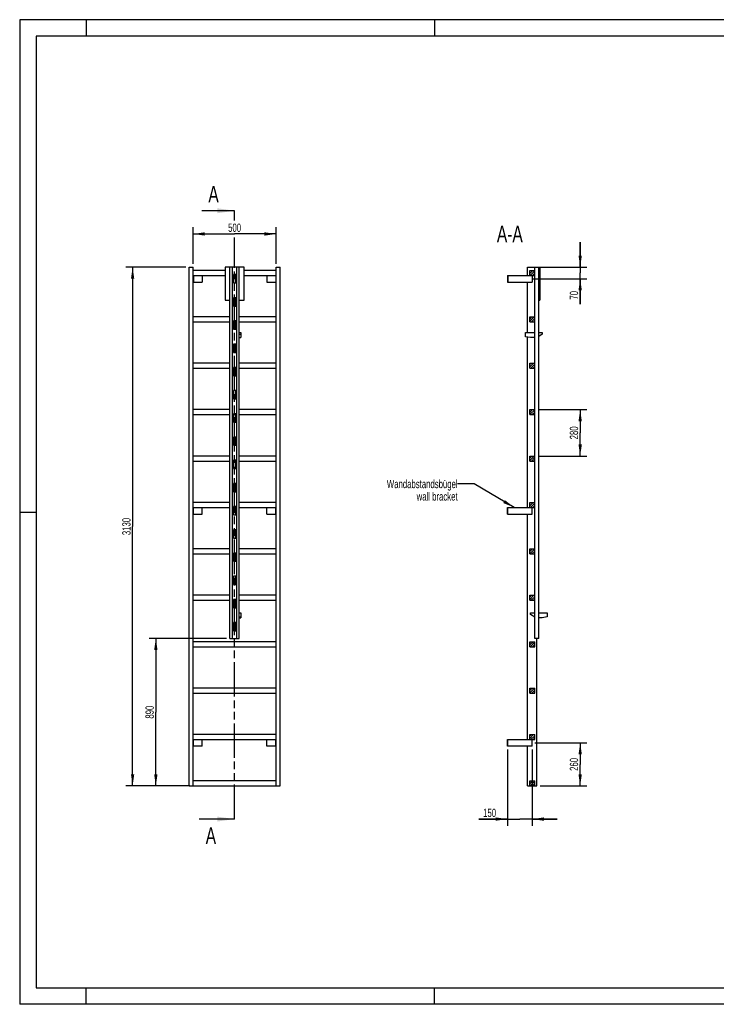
# Model space of a CAD drawing. Header units: millimetres. Extents: x 0 to 8400, y 0 to 5940.
# Tile 1 of 2: x 0 to 4200, y 0 to 5940. Entities that reach past the tile are written whole.
import ezdxf

# ---------------------------------------------------------------- set-up
doc = ezdxf.new("R2010")
doc.units = ezdxf.units.MM
doc.header["$LTSCALE"] = 462
doc.linetypes.add('PHANTOM', pattern=[0.8, 0.45, -0.05, 0.1, -0.05, 0.1, -0.05])
doc.layers.get('0').update_dxf_attribs({"linetype": 'CONTINUOUS'})
for name, color, linetype in [('050_DIMENSIONING', 7, 'CONTINUOUS'), ('053_NOTES', 7, 'CONTINUOUS'), ('HATCHING_BL0', 7, 'CONTINUOUS')]:
    doc.layers.add(name, color=color, linetype=linetype)
doc.styles.get("Standard").update_dxf_attribs({"font": 'txt', "width": 0.7})
doc.dimstyles.new('DIMSTYLE_1', dxfattribs={"dimtxt": 50, "dimasz": 70, "dimexe": 2, "dimexo": 1, "dimtad": 1, "dimdec": 1, "dimtxsty": 'Standard', "dimblk": '_FILLED', "dimblk1": '_FILLED', "dimblk2": '_FILLED', "dimcen": 0.09, "dimazin": 2, "dimtp": 0.8, "dimtm": 0.8, "dimtfac": 1, "dimtdec": 1, "dimtofl": 0, "dimtmove": 0, "dimatfit": 3, "dimldrblk": '_FILLED', "dimfxl": 1, "dimtolj": 1, "dimarcsym": 0})
doc.dimstyles.new('DIMSTYLE_2', dxfattribs={"dimtxt": 50, "dimasz": 70, "dimexe": 2, "dimexo": 1, "dimtad": 1, "dimdec": 1, "dimtxsty": 'Standard', "dimblk": '_FILLED', "dimblk1": '_FILLED', "dimblk2": '_FILLED', "dimcen": 0.09, "dimazin": 2, "dimtp": 0.5, "dimtm": 0.5, "dimtfac": 1, "dimtdec": 1, "dimtofl": 0, "dimtmove": 0, "dimatfit": 3, "dimldrblk": '_FILLED', "dimfxl": 1, "dimtolj": 1, "dimarcsym": 0})
doc.dimstyles.new('DIMSTYLE_3', dxfattribs={"dimtxt": 50, "dimasz": 70, "dimexe": 2, "dimexo": 1, "dimtad": 1, "dimdec": 1, "dimtxsty": 'Standard', "dimblk": '_FILLED', "dimblk1": '_FILLED', "dimblk2": '_FILLED', "dimcen": 0.09, "dimazin": 2, "dimtp": 0.3, "dimtm": 0.3, "dimtfac": 1, "dimtdec": 1, "dimtofl": 0, "dimtmove": 0, "dimatfit": 3, "dimldrblk": '_FILLED', "dimfxl": 1, "dimtolj": 1, "dimarcsym": 0})
doc.dimstyles.new('DIMSTYLE_4', dxfattribs={"dimtxt": 50, "dimasz": 70, "dimexe": 2, "dimexo": 1, "dimtad": 1, "dimtxsty": 'Standard', "dimblk": '_FILLED', "dimblk1": '_FILLED', "dimblk2": '_FILLED', "dimcen": 0.09, "dimazin": 2, "dimtp": 0.5, "dimtm": 0.5, "dimtfac": 1, "dimtofl": 0, "dimtmove": 0, "dimatfit": 3, "dimldrblk": '_FILLED', "dimfxl": 1, "dimtolj": 1, "dimarcsym": 0})
doc.dimstyles.new('DIMSTYLE_5', dxfattribs={"dimtxt": 50, "dimasz": 70, "dimexe": 2, "dimexo": 1, "dimtad": 1, "dimtxsty": 'Standard', "dimblk": '_FILLED', "dimblk1": '_FILLED', "dimblk2": '_FILLED', "dimcen": 0.09, "dimazin": 2, "dimtp": 2, "dimtm": 2, "dimtfac": 1, "dimtofl": 0, "dimtmove": 0, "dimatfit": 3, "dimldrblk": '_FILLED', "dimfxl": 1, "dimtolj": 1, "dimarcsym": 0})
doc.dimstyles.new('DIMSTYLE_6', dxfattribs={"dimtxt": 50, "dimasz": 70, "dimexe": 2, "dimexo": 1, "dimtad": 1, "dimtxsty": 'Standard', "dimblk": '_FILLED', "dimblk1": '_FILLED', "dimblk2": '_FILLED', "dimcen": 0.09, "dimazin": 2, "dimtp": 0.8, "dimtm": 0.8, "dimtfac": 1, "dimtofl": 0, "dimtmove": 0, "dimatfit": 3, "dimldrblk": '_FILLED', "dimfxl": 1, "dimtolj": 1, "dimarcsym": 0})
doc.dimstyles.get("Standard").update_dxf_attribs({"dimtxt": 50, "dimasz": 70, "dimexe": 2, "dimexo": 1, "dimtad": 1, "dimtxsty": 'Standard', "dimblk": '_FILLED', "dimblk1": '_FILLED', "dimblk2": '_FILLED', "dimcen": 0.09, "dimazin": 2, "dimtol": 1, "dimtp": 0.01, "dimtm": 0.01, "dimtfac": 1, "dimtofl": 0, "dimtmove": 0, "dimatfit": 3, "dimldrblk": '_FILLED', "dimfxl": 1, "dimtolj": 1, "dimarcsym": 0})

# ---------------------------------------------------------------- blocks, each defined once
blk = doc.blocks.new('_FILLED')
at = {"color": 0, "linetype": 'ByBlock'}
blk.add_solid([(0, 0), (-1, 0.143), (-1, -0.143)], dxfattribs=at)
blk = doc.blocks.new('*D2')
at = {"layer": '050_DIMENSIONING', "color": 2, "linetype": 'Continuous', "transparency": 16777216}
for p, q in [((1045.8, 4467.4), (1045.8, 4687.4)), ((1045.8, 4647.4), (1295.8, 4647.4)), ((1545.8, 4647.4), (1295.8, 4647.4)), ((1545.8, 4467.4), (1545.8, 4687.4))]:
    blk.add_line(p, q, dxfattribs=at)
at = {"layer": '050_DIMENSIONING', "color": 2, "linetype": 'Continuous', "transparency": 16777216, "xscale": 70, "yscale": 70, "zscale": 70, "rotation": 180}
blk.add_blockref('_FILLED', (1045.8, 4647.4), dxfattribs=at)
at = {"layer": '050_DIMENSIONING', "color": 2, "linetype": 'Continuous', "transparency": 16777216, "xscale": 70, "yscale": 70, "zscale": 70}
blk.add_blockref('_FILLED', (1545.8, 4647.4), dxfattribs=at)
at = {"layer": '050_DIMENSIONING', "color": 2, "linetype": 'Continuous', "transparency": 16777216, "insert": (1295.8, 4709.9), "char_height": 50, "width": 171.429, "attachment_point": 2, "line_spacing_factor": 0.9}
blk.add_mtext('500', dxfattribs=at)
blk = doc.blocks.new('*D3')
at = {"layer": '050_DIMENSIONING', "color": 2, "linetype": 'Continuous', "transparency": 16777216}
for p, q in [((3106.7, 1577.4), (3419.3, 1577.4)), ((3379.3, 1577.4), (3379.3, 1447.4)), ((3379.3, 1317.4), (3379.3, 1447.4)), ((3138.8, 1317.4), (3419.3, 1317.4))]:
    blk.add_line(p, q, dxfattribs=at)
at = {"layer": '050_DIMENSIONING', "color": 2, "linetype": 'Continuous', "transparency": 16777216, "xscale": 70, "yscale": 70, "zscale": 70}
for p, rotation in [((3379.3, 1577.4), 90), ((3379.3, 1317.4), 270)]:
    blk.add_blockref('_FILLED', p, dxfattribs=dict(at, rotation=rotation))
at = {"layer": '050_DIMENSIONING', "color": 2, "linetype": 'Continuous', "transparency": 16777216, "insert": (3316.8, 1447.4), "char_height": 50, "width": 176.786, "attachment_point": 2, "rotation": 90, "line_spacing_factor": 0.9}
blk.add_mtext('260', dxfattribs=at)
blk = doc.blocks.new('*D4')
at = {"layer": '050_DIMENSIONING', "color": 2, "linetype": 'Continuous', "transparency": 16777216}
for p, q in [((3379.3, 4447.4), (3379.3, 4597.4)), ((3379.3, 4597.4), (3379.3, 4412.4)), ((3138.8, 4447.4), (3419.3, 4447.4)), ((3379.3, 4224.7), (3379.3, 4412.4)), ((3095.9, 4377.4), (3419.3, 4377.4)), ((3379.3, 4377.4), (3379.3, 4224.7))]:
    blk.add_line(p, q, dxfattribs=at)
at = {"layer": '050_DIMENSIONING', "color": 2, "linetype": 'Continuous', "transparency": 16777216, "xscale": 70, "yscale": 70, "zscale": 70}
for p, rotation in [((3379.3, 4447.4), 270), ((3379.3, 4377.4), 90)]:
    blk.add_blockref('_FILLED', p, dxfattribs=dict(at, rotation=rotation))
at = {"layer": '050_DIMENSIONING', "color": 2, "linetype": 'Continuous', "transparency": 16777216, "insert": (3316.8, 4303.3), "char_height": 50, "width": 117.857, "attachment_point": 3, "rotation": 90, "line_spacing_factor": 0.9}
blk.add_mtext('70', dxfattribs=at)
blk = doc.blocks.new('*D5')
at = {"layer": '050_DIMENSIONING', "color": 2, "linetype": 'Continuous', "transparency": 16777216}
for p, q in [((2940.3, 1537.4), (2940.3, 1077.4)), ((3090.3, 1537.4), (3090.3, 1077.4)), ((2940.3, 1117.4), (2768.9, 1117.4)), ((2768.9, 1117.4), (3015.3, 1117.4)), ((3240.3, 1117.4), (3015.3, 1117.4)), ((3090.3, 1117.4), (3240.3, 1117.4))]:
    blk.add_line(p, q, dxfattribs=at)
at = {"layer": '050_DIMENSIONING', "color": 2, "linetype": 'Continuous', "transparency": 16777216, "xscale": 70, "yscale": 70, "zscale": 70}
blk.add_blockref('_FILLED', (2940.3, 1117.4), dxfattribs=at)
at = {"layer": '050_DIMENSIONING', "color": 2, "linetype": 'Continuous', "transparency": 16777216, "xscale": 70, "yscale": 70, "zscale": 70, "rotation": 180}
blk.add_blockref('_FILLED', (3090.3, 1117.4), dxfattribs=at)
at = {"layer": '050_DIMENSIONING', "color": 2, "linetype": 'Continuous', "transparency": 16777216, "insert": (2872.5, 1179.9), "char_height": 50, "width": 155.357, "attachment_point": 3, "line_spacing_factor": 0.9}
blk.add_mtext('150', dxfattribs=at)
blk = doc.blocks.new('*D6')
at = {"layer": '050_DIMENSIONING', "color": 2, "linetype": 'Continuous', "transparency": 16777216}
for p, q in [((1000.8, 4447.4), (640.8, 4447.4)), ((680.8, 4447.4), (680.8, 2882.4)), ((680.8, 1317.4), (680.8, 2882.4)), ((1000.8, 1317.4), (640.8, 1317.4))]:
    blk.add_line(p, q, dxfattribs=at)
at = {"layer": '050_DIMENSIONING', "color": 2, "linetype": 'Continuous', "transparency": 16777216, "xscale": 70, "yscale": 70, "zscale": 70}
for p, rotation in [((680.8, 4447.4), 90), ((680.8, 1317.4), 270)]:
    blk.add_blockref('_FILLED', p, dxfattribs=dict(at, rotation=rotation))
at = {"layer": '050_DIMENSIONING', "color": 2, "linetype": 'Continuous', "transparency": 16777216, "insert": (618.3, 2882.4), "char_height": 50, "width": 208.929, "attachment_point": 2, "rotation": 90, "line_spacing_factor": 0.9}
blk.add_mtext('3130', dxfattribs=at)
blk = doc.blocks.new('*D7')
at = {"layer": '050_DIMENSIONING', "color": 2, "linetype": 'Continuous', "transparency": 16777216}
for p, q in [((1247.8, 2207.4), (780.8, 2207.4)), ((820.8, 2207.4), (820.8, 1762.4)), ((820.8, 1317.4), (820.8, 1762.4)), ((1025.8, 1317.4), (780.8, 1317.4))]:
    blk.add_line(p, q, dxfattribs=at)
at = {"layer": '050_DIMENSIONING', "color": 2, "linetype": 'Continuous', "transparency": 16777216, "xscale": 70, "yscale": 70, "zscale": 70}
for p, rotation in [((820.8, 2207.4), 90), ((820.8, 1317.4), 270)]:
    blk.add_blockref('_FILLED', p, dxfattribs=dict(at, rotation=rotation))
at = {"layer": '050_DIMENSIONING', "color": 2, "linetype": 'Continuous', "transparency": 16777216, "insert": (758.3, 1762.4), "char_height": 50, "width": 176.786, "attachment_point": 2, "rotation": 90, "line_spacing_factor": 0.9}
blk.add_mtext('890', dxfattribs=at)
blk = doc.blocks.new('*D8')
at = {"layer": '050_DIMENSIONING', "color": 2, "linetype": 'Continuous', "transparency": 16777216}
for p, q in [((3125.3, 3587.4), (3419.3, 3587.4)), ((3379.3, 3587.4), (3379.3, 3447.4)), ((3379.3, 3307.4), (3379.3, 3447.4)), ((3125.3, 3307.4), (3419.3, 3307.4))]:
    blk.add_line(p, q, dxfattribs=at)
at = {"layer": '050_DIMENSIONING', "color": 2, "linetype": 'Continuous', "transparency": 16777216, "xscale": 70, "yscale": 70, "zscale": 70}
for p, rotation in [((3379.3, 3587.4), 90), ((3379.3, 3307.4), 270)]:
    blk.add_blockref('_FILLED', p, dxfattribs=dict(at, rotation=rotation))
at = {"layer": '050_DIMENSIONING', "color": 2, "linetype": 'Continuous', "transparency": 16777216, "insert": (3316.8, 3447.4), "char_height": 50, "width": 176.786, "attachment_point": 2, "rotation": 90, "line_spacing_factor": 0.9}
blk.add_mtext('280', dxfattribs=at)
blk = doc.blocks.new('XSEC_FILLED')
at = {"color": 0, "linetype": 'ByBlock'}
blk.add_solid([(0, 0), (-1, 0.143), (-1, -0.143)], dxfattribs=at)
blk = doc.blocks.new('HATCHING_BL0', base_point=(1189, 2952.4))
at = {"layer": 'HATCHING_BL0', "color": 7, "linetype": 'PHANTOM'}
for p, q in [((1295.8, 4728.9), (1295.8, 4787.4)), ((1295.8, 1117.4), (1295.8, 4626.1))]:
    blk.add_line(p, q, dxfattribs=at)
at = {"layer": 'HATCHING_BL0', "color": 7, "linetype": 'Continuous', "char_height": 100, "width": 128.571, "attachment_point": 1, "line_spacing_factor": 0.9}
for insert in [(1137.5, 4937.4), (1121.4, 1067.4)]:
    blk.add_mtext('A', dxfattribs=dict(at, insert=insert))
at = {"layer": 'HATCHING_BL0', "color": 7, "linetype": 'Continuous'}
for points in [[(1295.8, 4787.4), (1098.2, 4787.4)], [(1295.8, 1117.4), (1082.1, 1117.4)]]:
    blk.add_leader(points, dimstyle='Standard', override={"dimasz": 105, "dimtad": 0, "dimldrblk": 'XSEC_FILLED'}, dxfattribs=at)

msp = doc.modelspace()

# ---------------------------------------------------------------- hatches: boundary and pattern name
at = {"linetype": 'Continuous'}
h = msp.add_hatch(dxfattribs=at)
h.set_pattern_fill('A', color=2, scale=9.722718, angle=45, style=0, pattern_type=0)
h.set_pattern_definition([(45, (0, 0), (-6.875, 6.875), [])])
edge = h.paths.add_edge_path()
edge.add_line((3105.344, 1317.417), (3075.344, 1317.417))
edge.add_line((3075.344, 1317.417), (3075.344, 1347.417))
edge.add_line((3075.344, 1347.417), (3105.344, 1347.417))
edge.add_line((3105.344, 1317.417), (3105.344, 1347.417))
edge = h.paths.add_edge_path()
edge.add_line((3075.344, 1597.417), (3075.344, 1627.417))
edge.add_line((3075.344, 1627.417), (3105.344, 1627.417))
edge.add_line((3105.344, 1597.417), (3105.344, 1627.417))
edge.add_line((3075.344, 1597.417), (3105.344, 1597.417))
edge = h.paths.add_edge_path()
edge.add_line((3075.344, 1877.417), (3075.344, 1907.417))
edge.add_line((3075.344, 1907.417), (3105.344, 1907.417))
edge.add_line((3105.344, 1877.417), (3105.344, 1907.417))
edge.add_line((3075.344, 1877.417), (3105.344, 1877.417))
edge = h.paths.add_edge_path()
edge.add_line((3075.344, 2157.417), (3075.344, 2187.417))
edge.add_line((3075.344, 2187.417), (3105.344, 2187.417))
edge.add_line((3105.344, 2157.417), (3105.344, 2187.417))
edge.add_line((3075.344, 2157.417), (3105.344, 2157.417))
edge = h.paths.add_edge_path()
edge.add_line((3075.344, 2437.417), (3075.344, 2467.417))
edge.add_line((3075.344, 2467.417), (3105.344, 2467.417))
edge.add_line((3105.344, 2437.417), (3105.344, 2467.417))
edge.add_line((3075.344, 2437.417), (3105.344, 2437.417))
edge = h.paths.add_edge_path()
edge.add_line((3075.344, 2717.417), (3075.344, 2747.417))
edge.add_line((3075.344, 2747.417), (3105.344, 2747.417))
edge.add_line((3105.344, 2717.417), (3105.344, 2747.417))
edge.add_line((3075.344, 2717.417), (3105.344, 2717.417))
edge = h.paths.add_edge_path()
edge.add_line((3075.344, 2997.417), (3075.344, 3027.417))
edge.add_line((3075.344, 3027.417), (3105.344, 3027.417))
edge.add_line((3105.344, 2997.417), (3105.344, 3027.417))
edge.add_line((3075.344, 2997.417), (3105.344, 2997.417))
edge = h.paths.add_edge_path()
edge.add_line((3075.344, 3277.417), (3075.344, 3307.417))
edge.add_line((3075.344, 3307.417), (3105.344, 3307.417))
edge.add_line((3105.344, 3277.417), (3105.344, 3307.417))
edge.add_line((3075.344, 3277.417), (3105.344, 3277.417))
edge = h.paths.add_edge_path()
edge.add_line((3075.344, 3557.417), (3075.344, 3587.417))
edge.add_line((3075.344, 3587.417), (3105.344, 3587.417))
edge.add_line((3105.344, 3557.417), (3105.344, 3587.417))
edge.add_line((3075.344, 3557.417), (3105.344, 3557.417))
edge = h.paths.add_edge_path()
edge.add_line((3075.344, 3837.417), (3075.344, 3867.417))
edge.add_line((3075.344, 3867.417), (3105.344, 3867.417))
edge.add_line((3105.344, 3837.417), (3105.344, 3867.417))
edge.add_line((3075.344, 3837.417), (3105.344, 3837.417))
edge = h.paths.add_edge_path()
edge.add_line((3075.344, 4117.417), (3075.344, 4147.417))
edge.add_line((3075.344, 4147.417), (3105.344, 4147.417))
edge.add_line((3105.344, 4117.417), (3105.344, 4147.417))
edge.add_line((3075.344, 4117.417), (3105.344, 4117.417))
edge = h.paths.add_edge_path()
edge.add_line((3075.344, 4397.417), (3075.344, 4427.417))
edge.add_line((3075.344, 4427.417), (3105.344, 4427.417))
edge.add_line((3105.344, 4397.417), (3105.344, 4427.417))
edge.add_line((3075.344, 4397.417), (3105.344, 4397.417))
edge = h.paths.add_edge_path()
edge.add_line((3105.444, 2252.417), (3105.444, 2207.417))
edge.add_line((3106.344, 2252.417), (3105.444, 2252.417))
edge.add_line((3106.344, 2252.417), (3106.344, 2207.417))
edge.add_line((3106.344, 2207.417), (3105.444, 2207.417))
edge = h.paths.add_edge_path()
edge.add_line((3105.444, 2392.417), (3105.444, 2302.417))
edge.add_line((3106.344, 2392.417), (3105.444, 2392.417))
edge.add_line((3106.344, 2392.417), (3106.344, 2302.417))
edge.add_line((3106.344, 2302.417), (3105.444, 2302.417))
edge = h.paths.add_edge_path()
edge.add_line((3105.444, 2532.417), (3105.444, 2442.417))
edge.add_line((3106.344, 2532.417), (3105.444, 2532.417))
edge.add_line((3106.344, 2532.417), (3106.344, 2442.417))
edge.add_line((3106.344, 2442.417), (3105.444, 2442.417))
edge = h.paths.add_edge_path()
edge.add_line((3105.444, 2672.417), (3105.444, 2582.417))
edge.add_line((3106.344, 2672.417), (3105.444, 2672.417))
edge.add_line((3106.344, 2672.417), (3106.344, 2582.417))
edge.add_line((3106.344, 2582.417), (3105.444, 2582.417))
edge = h.paths.add_edge_path()
edge.add_line((3105.444, 2812.417), (3105.444, 2722.417))
edge.add_line((3106.344, 2812.417), (3105.444, 2812.417))
edge.add_line((3106.344, 2812.417), (3106.344, 2722.417))
edge.add_line((3106.344, 2722.417), (3105.444, 2722.417))
edge = h.paths.add_edge_path()
edge.add_line((3105.444, 2952.417), (3105.444, 2862.417))
edge.add_line((3106.344, 2952.417), (3105.444, 2952.417))
edge.add_line((3106.344, 2952.417), (3106.344, 2862.417))
edge.add_line((3106.344, 2862.417), (3105.444, 2862.417))
edge = h.paths.add_edge_path()
edge.add_line((3105.444, 3092.417), (3105.444, 3002.417))
edge.add_line((3106.344, 3092.417), (3105.444, 3092.417))
edge.add_line((3106.344, 3092.417), (3106.344, 3002.417))
edge.add_line((3106.344, 3002.417), (3105.444, 3002.417))
edge = h.paths.add_edge_path()
edge.add_line((3105.444, 3232.417), (3105.444, 3142.417))
edge.add_line((3106.344, 3232.417), (3105.444, 3232.417))
edge.add_line((3106.344, 3232.417), (3106.344, 3142.417))
edge.add_line((3106.344, 3142.417), (3105.444, 3142.417))
edge = h.paths.add_edge_path()
edge.add_line((3106.344, 4447.417), (3105.444, 4447.417))
edge.add_line((3106.344, 4447.417), (3106.344, 4402.417))
edge.add_line((3106.344, 4402.417), (3105.444, 4402.417))
edge.add_line((3105.444, 4447.417), (3105.444, 4402.417))
edge = h.paths.add_edge_path()
edge.add_line((3105.444, 3372.417), (3105.444, 3282.417))
edge.add_line((3106.344, 3372.417), (3105.444, 3372.417))
edge.add_line((3106.344, 3372.417), (3106.344, 3282.417))
edge.add_line((3106.344, 3282.417), (3105.444, 3282.417))
edge = h.paths.add_edge_path()
edge.add_line((3105.444, 3512.417), (3105.444, 3422.417))
edge.add_line((3106.344, 3512.417), (3105.444, 3512.417))
edge.add_line((3106.344, 3512.417), (3106.344, 3422.417))
edge.add_line((3106.344, 3422.417), (3105.444, 3422.417))
edge = h.paths.add_edge_path()
edge.add_line((3105.444, 3652.417), (3105.444, 3562.417))
edge.add_line((3106.344, 3652.417), (3105.444, 3652.417))
edge.add_line((3106.344, 3652.417), (3106.344, 3562.417))
edge.add_line((3106.344, 3562.417), (3105.444, 3562.417))
edge = h.paths.add_edge_path()
edge.add_line((3105.444, 3792.417), (3105.444, 3702.417))
edge.add_line((3106.344, 3792.417), (3105.444, 3792.417))
edge.add_line((3106.344, 3792.417), (3106.344, 3702.417))
edge.add_line((3106.344, 3702.417), (3105.444, 3702.417))
edge = h.paths.add_edge_path()
edge.add_line((3105.444, 3932.417), (3105.444, 3842.417))
edge.add_line((3106.344, 3932.417), (3105.444, 3932.417))
edge.add_line((3106.344, 3932.417), (3106.344, 3842.417))
edge.add_line((3106.344, 3842.417), (3105.444, 3842.417))
edge = h.paths.add_edge_path()
edge.add_line((3105.444, 4072.417), (3105.444, 3982.417))
edge.add_line((3106.344, 4072.417), (3105.444, 4072.417))
edge.add_line((3106.344, 4072.417), (3106.344, 3982.417))
edge.add_line((3106.344, 3982.417), (3105.444, 3982.417))
edge = h.paths.add_edge_path()
edge.add_line((3105.444, 4212.417), (3105.444, 4122.417))
edge.add_line((3106.344, 4212.417), (3105.444, 4212.417))
edge.add_line((3106.344, 4212.417), (3106.344, 4122.417))
edge.add_line((3106.344, 4122.417), (3105.444, 4122.417))
edge = h.paths.add_edge_path()
edge.add_line((3106.344, 4352.417), (3105.444, 4352.417))
edge.add_line((3106.344, 4352.417), (3106.344, 4262.417))
edge.add_line((3106.344, 4262.417), (3105.444, 4262.417))
edge.add_line((3105.444, 4352.417), (3105.444, 4262.417))

# ---------------------------------------------------------------- linework, layer by layer
at = {"color": 3, "linetype": 'Continuous'}
for p, q in [((0, 5940), (0, 0)), ((8400, 5940), (0, 5940)), ((400, 5940), (400, 5840)), ((2500, 5940), (2500, 5840)), ((0, 2970), (100, 2970)), ((400, 0), (400, 100)), ((2500, 0), (2500, 100)), ((8400, 0), (0, 0))]:
    msp.add_line(p, q, dxfattribs=at)
at = {"color": 5, "linetype": 'Continuous'}
for p, q in [((100, 5840), (100, 100)), ((8300, 5840), (100, 5840)), ((100, 100), (8300, 100))]:
    msp.add_line(p, q, dxfattribs=at)
at = {"color": 7, "linetype": 'Continuous'}
for p, q in [((1020.833, 1317.417), (1020.833, 4447.417)), ((1020.833, 4447.417), (1045.833, 4447.417)), ((1045.833, 1317.417), (1045.833, 4447.417)), ((1237.833, 4427.417), (1045.833, 4427.417)), ((1045.833, 4397.417), (1237.833, 4397.417)), ((1047.833, 4397.417), (1047.833, 4357.417)), ((1100.833, 4397.417), (1100.833, 4357.417)), ((1237.833, 4447.417), (1237.833, 4247.417)), ((1353.833, 4447.417), (1237.833, 4447.417)), ((1267.833, 2207.417), (1267.833, 4447.417)), ((1282.833, 2207.417), (1282.833, 4447.417)), ((1288.833, 4402.417), (1288.833, 4352.417)), ((1302.833, 4402.417), (1288.833, 4402.417)), ((1288.833, 4397.417), (1302.833, 4397.417)), ((1302.833, 4352.417), (1302.833, 4402.417)), ((1308.833, 2207.417), (1308.833, 4447.417)), ((1323.833, 2207.417), (1323.833, 4447.417)), ((1353.833, 4247.417), (1353.833, 4447.417)), ((1545.833, 4427.417), (1353.833, 4427.417)), ((1353.833, 4397.417), (1545.833, 4397.417)), ((1490.833, 4397.417), (1490.833, 4357.417)), ((1543.833, 4397.417), (1543.833, 4357.417)), ((1545.833, 1317.417), (1545.833, 4447.417)), ((1545.833, 4447.417), (1570.833, 4447.417)), ((1570.833, 1317.417), (1570.833, 4447.417)), ((2940.344, 4397.417), (2940.344, 4357.417)), ((2940.344, 4397.417), (3105.344, 4397.417)), ((2942.344, 4397.417), (2942.344, 4357.417)), ((3061.844, 4397.417), (3061.844, 4447.417)), ((3061.844, 4447.417), (3135.444, 4447.417)), ((3075.344, 4397.417), (3075.344, 4427.417)), ((3075.344, 4427.417), (3105.344, 4427.417)), ((3090.344, 4397.417), (3090.344, 4357.417)), ((3105.344, 4397.417), (3105.344, 4427.417)), ((3105.444, 2207.417), (3105.444, 4447.417)), ((3106.344, 4402.417), (3105.444, 4402.417)), ((3106.344, 2207.417), (3106.344, 4447.417)), ((3128.344, 4447.417), (3128.344, 2207.417)), ((3129.344, 2207.417), (3129.344, 4447.417)), ((3135.444, 4447.417), (3135.444, 4247.417)), ((1045.833, 4357.417), (1100.833, 4357.417)), ((1288.833, 4352.417), (1302.833, 4352.417)), ((1490.833, 4357.417), (1545.833, 4357.417)), ((2940.344, 4357.417), (3090.344, 4357.417)), ((3061.844, 4051.917), (3061.844, 4357.417)), ((3106.344, 4352.417), (3105.444, 4352.417)), ((1237.833, 4247.417), (1267.833, 4247.417)), ((1288.833, 4262.417), (1288.833, 4212.417)), ((1302.833, 4262.417), (1288.833, 4262.417)), ((1302.833, 4212.417), (1302.833, 4262.417)), ((1323.833, 4247.417), (1353.833, 4247.417)), ((3106.344, 4262.417), (3105.444, 4262.417)), ((3129.344, 4247.417), (3135.444, 4247.417)), ((1288.833, 4212.417), (1302.833, 4212.417)), ((3106.344, 4212.417), (3105.444, 4212.417)), ((1267.833, 4147.417), (1045.833, 4147.417)), ((1045.833, 4117.417), (1267.833, 4117.417)), ((1288.833, 4122.417), (1288.833, 4072.417)), ((1302.833, 4122.417), (1288.833, 4122.417)), ((1288.833, 4117.417), (1302.833, 4117.417)), ((1302.833, 4072.417), (1302.833, 4122.417)), ((1545.833, 4147.417), (1323.833, 4147.417)), ((1323.833, 4117.417), (1545.833, 4117.417)), ((3075.344, 4117.417), (3075.344, 4147.417)), ((3075.344, 4147.417), (3105.344, 4147.417)), ((3075.344, 4117.417), (3105.344, 4117.417)), ((3105.344, 4117.417), (3105.344, 4147.417)), ((3106.344, 4122.417), (3105.444, 4122.417)), ((1288.833, 4072.417), (1302.833, 4072.417)), ((1323.833, 4051.917), (1333.833, 4051.917)), ((1323.833, 4041.917), (1333.833, 4041.917)), ((1333.833, 4051.917), (1333.833, 4021.917)), ((3049.444, 4026.917), (3049.444, 4051.917)), ((3049.444, 4051.917), (3105.444, 4051.917)), ((3106.344, 4072.417), (3105.444, 4072.417)), ((3129.344, 4051.917), (3149.444, 4051.917)), ((3149.444, 4041.917), (3129.344, 4028.517)), ((3149.444, 4051.917), (3149.444, 4041.917)), ((1288.833, 3982.417), (1288.833, 3932.417)), ((1302.833, 3982.417), (1288.833, 3982.417)), ((1302.833, 3932.417), (1302.833, 3982.417)), ((1323.833, 4021.917), (1333.833, 4021.917)), ((3079.444, 4021.917), (3049.444, 4026.917)), ((3061.844, 2997.417), (3061.844, 4024.851)), ((3105.444, 4021.917), (3079.444, 4021.917)), ((3106.344, 3982.417), (3105.444, 3982.417)), ((1288.833, 3932.417), (1302.833, 3932.417)), ((3106.344, 3932.417), (3105.444, 3932.417)), ((1267.833, 3867.417), (1045.833, 3867.417)), ((1545.833, 3867.417), (1323.833, 3867.417)), ((3075.344, 3837.417), (3075.344, 3867.417)), ((3075.344, 3867.417), (3105.344, 3867.417)), ((3105.344, 3837.417), (3105.344, 3867.417)), ((1045.833, 3837.417), (1267.833, 3837.417)), ((1288.833, 3842.417), (1288.833, 3792.417)), ((1302.833, 3842.417), (1288.833, 3842.417)), ((1288.833, 3837.417), (1302.833, 3837.417)), ((1302.833, 3792.417), (1302.833, 3842.417)), ((1323.833, 3837.417), (1545.833, 3837.417)), ((3075.344, 3837.417), (3105.344, 3837.417)), ((3106.344, 3842.417), (3105.444, 3842.417)), ((1288.833, 3792.417), (1302.833, 3792.417)), ((3106.344, 3792.417), (3105.444, 3792.417)), ((1288.833, 3702.417), (1288.833, 3652.417)), ((1302.833, 3702.417), (1288.833, 3702.417)), ((1302.833, 3652.417), (1302.833, 3702.417)), ((3106.344, 3702.417), (3105.444, 3702.417)), ((1288.833, 3652.417), (1302.833, 3652.417)), ((3106.344, 3652.417), (3105.444, 3652.417)), ((1267.833, 3587.417), (1045.833, 3587.417)), ((1545.833, 3587.417), (1323.833, 3587.417)), ((3075.344, 3557.417), (3075.344, 3587.417)), ((3075.344, 3587.417), (3105.344, 3587.417)), ((3105.344, 3557.417), (3105.344, 3587.417)), ((1045.833, 3557.417), (1267.833, 3557.417)), ((1288.833, 3562.417), (1288.833, 3512.417)), ((1302.833, 3562.417), (1288.833, 3562.417)), ((1288.833, 3557.417), (1302.833, 3557.417)), ((1288.833, 3512.417), (1302.833, 3512.417)), ((1302.833, 3512.417), (1302.833, 3562.417)), ((1323.833, 3557.417), (1545.833, 3557.417)), ((3075.344, 3557.417), (3105.344, 3557.417)), ((3106.344, 3562.417), (3105.444, 3562.417)), ((3106.344, 3512.417), (3105.444, 3512.417)), ((1288.833, 3422.417), (1288.833, 3372.417)), ((1302.833, 3422.417), (1288.833, 3422.417)), ((1302.833, 3372.417), (1302.833, 3422.417)), ((3106.344, 3422.417), (3105.444, 3422.417)), ((1288.833, 3372.417), (1302.833, 3372.417)), ((3106.344, 3372.417), (3105.444, 3372.417)), ((1267.833, 3307.417), (1045.833, 3307.417)), ((1045.833, 3277.417), (1267.833, 3277.417)), ((1288.833, 3282.417), (1288.833, 3232.417)), ((1302.833, 3282.417), (1288.833, 3282.417)), ((1288.833, 3277.417), (1302.833, 3277.417)), ((1302.833, 3232.417), (1302.833, 3282.417)), ((1545.833, 3307.417), (1323.833, 3307.417)), ((1323.833, 3277.417), (1545.833, 3277.417)), ((3075.344, 3277.417), (3075.344, 3307.417)), ((3075.344, 3307.417), (3105.344, 3307.417)), ((3075.344, 3277.417), (3105.344, 3277.417)), ((3105.344, 3277.417), (3105.344, 3307.417)), ((3106.344, 3282.417), (3105.444, 3282.417)), ((1288.833, 3232.417), (1302.833, 3232.417)), ((3106.344, 3232.417), (3105.444, 3232.417)), ((1288.833, 3142.417), (1288.833, 3092.417)), ((1302.833, 3142.417), (1288.833, 3142.417)), ((1288.833, 3092.417), (1302.833, 3092.417)), ((1302.833, 3092.417), (1302.833, 3142.417)), ((3106.344, 3142.417), (3105.444, 3142.417)), ((3106.344, 3092.417), (3105.444, 3092.417)), ((1267.833, 3027.417), (1045.833, 3027.417)), ((1045.833, 2997.417), (1267.833, 2997.417)), ((1047.833, 2957.417), (1047.833, 2997.417)), ((1100.833, 2957.417), (1100.833, 2997.417)), ((1288.833, 3002.417), (1288.833, 2952.417)), ((1302.833, 3002.417), (1288.833, 3002.417)), ((1288.833, 2997.417), (1302.833, 2997.417)), ((1302.833, 2952.417), (1302.833, 3002.417)), ((1545.833, 3027.417), (1323.833, 3027.417)), ((1323.833, 2997.417), (1545.833, 2997.417)), ((1490.833, 2957.417), (1490.833, 2997.417)), ((1543.833, 2957.417), (1543.833, 2997.417)), ((2940.344, 2957.417), (2940.344, 2997.417)), ((2940.344, 2997.417), (3105.344, 2997.417)), ((2942.344, 2957.417), (2942.344, 2997.417)), ((3075.344, 2997.417), (3075.344, 3027.417)), ((3075.344, 3027.417), (3105.344, 3027.417)), ((3090.344, 2957.417), (3090.344, 2997.417)), ((3105.344, 2997.417), (3105.344, 3027.417)), ((3106.344, 3002.417), (3105.444, 3002.417)), ((1045.833, 2957.417), (1100.833, 2957.417)), ((1288.833, 2952.417), (1302.833, 2952.417)), ((1490.833, 2957.417), (1545.833, 2957.417)), ((2940.344, 2957.417), (3090.344, 2957.417)), ((3061.844, 1597.417), (3061.844, 2957.417)), ((3106.344, 2952.417), (3105.444, 2952.417)), ((1288.833, 2862.417), (1288.833, 2812.417)), ((1302.833, 2862.417), (1288.833, 2862.417)), ((1302.833, 2812.417), (1302.833, 2862.417)), ((3106.344, 2862.417), (3105.444, 2862.417)), ((1288.833, 2812.417), (1302.833, 2812.417)), ((3106.344, 2812.417), (3105.444, 2812.417)), ((1267.833, 2747.417), (1045.833, 2747.417)), ((1545.833, 2747.417), (1323.833, 2747.417)), ((3075.344, 2747.417), (3105.344, 2747.417)), ((3075.344, 2717.417), (3075.344, 2747.417)), ((3105.344, 2717.417), (3105.344, 2747.417)), ((1045.833, 2717.417), (1267.833, 2717.417)), ((1302.833, 2722.417), (1288.833, 2722.417)), ((1288.833, 2722.417), (1288.833, 2672.417)), ((1288.833, 2717.417), (1302.833, 2717.417)), ((1302.833, 2672.417), (1302.833, 2722.417)), ((1323.833, 2717.417), (1545.833, 2717.417)), ((3075.344, 2717.417), (3105.344, 2717.417)), ((3106.344, 2722.417), (3105.444, 2722.417)), ((1288.833, 2672.417), (1302.833, 2672.417)), ((3106.344, 2672.417), (3105.444, 2672.417)), ((1302.833, 2582.417), (1288.833, 2582.417)), ((1288.833, 2582.417), (1288.833, 2532.417)), ((1302.833, 2532.417), (1302.833, 2582.417)), ((3106.344, 2582.417), (3105.444, 2582.417)), ((1288.833, 2532.417), (1302.833, 2532.417)), ((3106.344, 2532.417), (3105.444, 2532.417)), ((1267.833, 2467.417), (1045.833, 2467.417)), ((1045.833, 2437.417), (1267.833, 2437.417)), ((1302.833, 2442.417), (1288.833, 2442.417)), ((1288.833, 2442.417), (1288.833, 2392.417)), ((1288.833, 2437.417), (1302.833, 2437.417)), ((1302.833, 2392.417), (1302.833, 2442.417)), ((1545.833, 2467.417), (1323.833, 2467.417)), ((1323.833, 2437.417), (1545.833, 2437.417)), ((3075.344, 2467.417), (3105.344, 2467.417)), ((3075.344, 2437.417), (3075.344, 2467.417)), ((3075.344, 2437.417), (3105.344, 2437.417)), ((3105.344, 2437.417), (3105.344, 2467.417)), ((3106.344, 2442.417), (3105.444, 2442.417)), ((1288.833, 2392.417), (1302.833, 2392.417)), ((3106.344, 2392.417), (3105.444, 2392.417)), ((1323.833, 2362.417), (1333.833, 2362.417)), ((1323.833, 2337.417), (1333.833, 2337.417)), ((1323.833, 2332.417), (1333.833, 2332.417)), ((1333.833, 2362.417), (1333.833, 2332.417)), ((3079.344, 2362.417), (3105.444, 2362.417)), ((3079.344, 2352.417), (3079.344, 2362.417)), ((3105.444, 2335.017), (3079.344, 2352.417)), ((3129.344, 2362.417), (3179.344, 2362.417)), ((3149.344, 2332.417), (3129.344, 2332.417)), ((3179.344, 2337.417), (3149.344, 2332.417)), ((3179.344, 2362.417), (3179.344, 2337.417)), ((1302.833, 2302.417), (1288.833, 2302.417)), ((1288.833, 2302.417), (1288.833, 2252.417)), ((1302.833, 2252.417), (1302.833, 2302.417)), ((3106.344, 2302.417), (3105.444, 2302.417)), ((1267.833, 2207.417), (1323.833, 2207.417)), ((1288.833, 2252.417), (1302.833, 2252.417)), ((3106.344, 2252.417), (3105.444, 2252.417)), ((3129.344, 2207.417), (3105.444, 2207.417)), ((3118.844, 1317.417), (3118.844, 2207.417)), ((1545.833, 2187.417), (1045.833, 2187.417)), ((1045.833, 2157.417), (1545.833, 2157.417)), ((3075.344, 2187.417), (3105.344, 2187.417)), ((3075.344, 2157.417), (3075.344, 2187.417)), ((3075.344, 2157.417), (3105.344, 2157.417)), ((3105.344, 2157.417), (3105.344, 2187.417)), ((1545.833, 1907.417), (1045.833, 1907.417)), ((3075.344, 1907.417), (3105.344, 1907.417)), ((3075.344, 1877.417), (3075.344, 1907.417)), ((3105.344, 1877.417), (3105.344, 1907.417)), ((1045.833, 1877.417), (1545.833, 1877.417)), ((3075.344, 1877.417), (3105.344, 1877.417)), ((1545.833, 1627.417), (1045.833, 1627.417)), ((3075.344, 1627.417), (3105.344, 1627.417)), ((3075.344, 1597.417), (3075.344, 1627.417)), ((3105.344, 1597.417), (3105.344, 1627.417)), ((1045.833, 1597.417), (1545.833, 1597.417)), ((1100.833, 1557.417), (1045.833, 1557.417)), ((1047.833, 1557.417), (1047.833, 1597.417)), ((1100.833, 1557.417), (1100.833, 1597.417)), ((1490.833, 1557.417), (1490.833, 1597.417)), ((1545.833, 1557.417), (1490.833, 1557.417)), ((1543.833, 1557.417), (1543.833, 1597.417)), ((2940.344, 1597.417), (3105.344, 1597.417)), ((2940.344, 1557.417), (2940.344, 1597.417)), ((3090.344, 1557.417), (2940.344, 1557.417)), ((2942.344, 1557.417), (2942.344, 1597.417)), ((3061.844, 1317.417), (3061.844, 1557.417)), ((3090.344, 1557.417), (3090.344, 1597.417)), ((1020.833, 1317.417), (1570.833, 1317.417)), ((1545.833, 1347.417), (1045.833, 1347.417)), ((3061.844, 1317.417), (3118.844, 1317.417)), ((3075.344, 1347.417), (3105.344, 1347.417)), ((3075.344, 1317.417), (3075.344, 1347.417)), ((3105.344, 1317.417), (3105.344, 1347.417))]:
    msp.add_line(p, q, dxfattribs=at)

# ---------------------------------------------------------------- block references
at = {"layer": 'HATCHING_BL0'}
msp.add_blockref('HATCHING_BL0', (1188.983, 2952.417), dxfattribs=at)

# ---------------------------------------------------------------- texts
at = {"layer": '053_NOTES', "color": 2, "linetype": 'Continuous', "attachment_point": 3, "line_spacing_factor": 0.9}
for s, insert, char_height, width in [('A-A', (3033.192, 4697.417), 100, 364.28571), ('Wandabstandsbügel\\Pwall bracket', (2640.344, 3163.966), 50, 945.35714)]:
    msp.add_mtext(s, dxfattribs=dict(at, insert=insert, char_height=char_height, width=width))

# ---------------------------------------------------------------- dimensions: what is measured, and where the dimension line sits
at = {"layer": '050_DIMENSIONING', "color": 2, "linetype": 'Continuous'}
for base, p1, p2, dimstyle, picture, middle in [((1545.833, 4647.417), (1045.833, 4466.417), (1545.833, 4466.417), 'DIMSTYLE_1', '*D2', (1288.69, 4647.417)), ((3090.344, 1117.417), (2940.344, 1538.417), (3090.344, 1538.417), 'DIMSTYLE_4', '*D5', (2813.589, 1117.417))]:
    dim = msp.add_linear_dim(base=base, p1=p1, p2=p2, dimstyle=dimstyle, dxfattribs=at)
    dim.commit()
    dim.dimension.update_dxf_attribs({"geometry": picture, "text_midpoint": middle, "dimtype": 160})
for base, p1, p2, angle, dimstyle, picture, middle in [((3379.344, 4377.417), (3137.844, 4447.417), (3094.925, 4377.417), 270, 'DIMSTYLE_3', '*D4', (3379.344, 4256.857)), ((680.833, 4447.417), (1001.833, 1317.417), (1001.833, 4447.417), 90, 'DIMSTYLE_5', '*D6', (680.833, 2875.274)), ((3379.344, 3307.417), (3124.344, 3587.417), (3124.344, 3307.417), 270, 'DIMSTYLE_4', '*D8', (3379.344, 3440.274)), ((820.833, 1317.417), (1248.833, 2207.417), (1026.833, 1317.417), 270, 'DIMSTYLE_6', '*D7', (820.833, 1755.274)), ((3379.344, 1577.417), (3137.844, 1317.417), (3105.746, 1577.417), 90, 'DIMSTYLE_2', '*D3', (3379.344, 1440.274))]:
    dim = msp.add_linear_dim(base=base, p1=p1, p2=p2, angle=angle, dimstyle=dimstyle, dxfattribs=at)
    dim.commit()
    dim.dimension.update_dxf_attribs({"geometry": picture, "text_midpoint": middle, "dimtype": 160})

# ---------------------------------------------------------------- leaders
at = {"layer": '053_NOTES', "color": 2, "linetype": 'Continuous', "annotation_type": 0, "has_hookline": 1, "hookline_direction": 1, "text_width": 578.176}
msp.add_leader([(2981.053, 2997.417), (2740.344, 3138.966), (2640.344, 3138.966)], dimstyle='Standard', override={"dimtad": 0}, dxfattribs=at)

doc.saveas('drawing.dxf')
